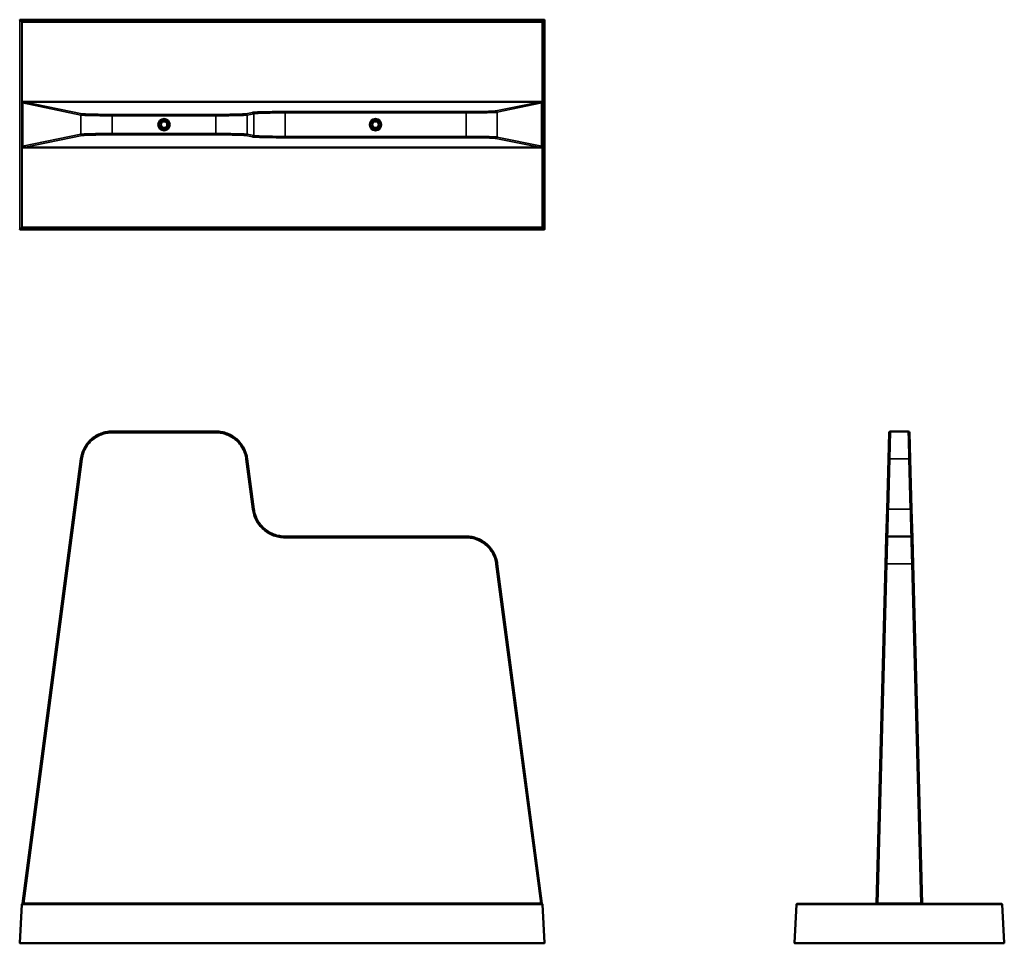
# Model space of a CAD drawing. Header units: millimetres. Extents: x 1621 to 7378, y 1603 to 5122.
# Tile 2 of 2: x 3627 to 7378, y 1603 to 5122. Entities that reach past the tile are written whole.
import ezdxf

# ---------------------------------------------------------------- set-up
doc = ezdxf.new("R2010")
doc.units = ezdxf.units.MM
doc.layers.add('Visibile (ISO)', color=7, linetype='Continuous', lineweight=50)
doc.layers.add('Visibile sottile (ISO)', color=7, linetype='Continuous', lineweight=35)

msp = doc.modelspace()

# ---------------------------------------------------------------- linework, layer by layer
at = {"layer": 'Visibile (ISO)'}
for p, q in [((5624.8, 5121.6), (3629, 5121.6)), ((5626.8, 4323.8), (5626.8, 5119.6)), ((3637.2, 4639.2), (3637.2, 4804.2)), ((5611.6, 4809.1), (3642.2, 4809.1)), ((5616.6, 4804.2), (5616.6, 4639.2)), ((3642.2, 4634.3), (5611.6, 4634.3)), ((5624.8, 4321.8), (3629, 4321.8)), ((4374.7, 3552.6), (3979.1, 3552.6)), ((6936.2, 3447.7), (6938.9, 3547.7)), ((7011.8, 3552.6), (6943.9, 3552.6)), ((7016.8, 3547.7), (7019.5, 3447.7)), ((3860.1, 3448.2), (3637.2, 1754.8)), ((4518.8, 3256.9), (4493.7, 3448.2)), ((6931, 3256.4), (6936.2, 3447.7)), ((7019.5, 3447.7), (7024.7, 3256.4)), ((6928.1, 3147.7), (6931, 3256.4)), ((7024.7, 3256.4), (7027.6, 3147.7)), ((5327.3, 3152.6), (4637.8, 3152.6)), ((7022.6, 3152.6), (6933.1, 3152.6)), ((6925.4, 3047.7), (6928.1, 3147.7)), ((7027.6, 3147.7), (7030.3, 3047.7)), ((5616.6, 1754.8), (5446.3, 3048.2)), ((6890.4, 1754.6), (6925.4, 3047.7)), ((7030.3, 3047.7), (7065.3, 1754.6)), ((3634.7, 1750.7), (3627, 1604.7)), ((5617.1, 1752.6), (3636.7, 1752.6)), ((3637.2, 1754.8), (3639.1, 1752.6)), ((3642.2, 1754.6), (5611.6, 1754.6)), ((3642.2, 1754.6), (3642.2, 1752.6)), ((5611.6, 1752.6), (5611.6, 1754.6)), ((5614.7, 1752.6), (5616.6, 1754.8)), ((5626.8, 1604.7), (5619.1, 1750.7)), ((6585.6, 1750.7), (6578, 1604.7)), ((7368.1, 1752.6), (6587.6, 1752.6)), ((6892.3, 1752.6), (6890.4, 1754.6)), ((7060.3, 1754.8), (6895.4, 1754.8)), ((7063.4, 1752.6), (7065.3, 1754.6)), ((7377.7, 1604.7), (7370.1, 1750.7)), ((3629, 1602.6), (5624.8, 1602.6)), ((6580, 1602.6), (7375.7, 1602.6))]:
    msp.add_line(p, q, dxfattribs=at)
for centre, radius in [((4176.9, 4721.7), 21.8), ((4176.9, 4721.7), 19), ((4176.9, 4721.7), 12.5), ((4982.6, 4721.7), 21.8), ((4982.6, 4721.7), 19), ((4982.6, 4721.7), 12.5)]:
    msp.add_circle(centre, radius, dxfattribs=at)
for centre, radius, start, end in [((3629, 5119.6), 2, 90, 180), ((5624.8, 5119.6), 2, 0, 90), ((3629, 4323.8), 2, 180, 270), ((5624.8, 4323.8), 2, 270, 0), ((6943.9, 3547.6), 5, 90, 178.45), ((7011.8, 3547.6), 5, 1.55, 90), ((6933.1, 3147.6), 5, 90, 178.45), ((7022.6, 3147.6), 5, 1.55, 90), ((3636.7, 1750.6), 2, 90, 177), ((5617.1, 1750.6), 2, 3, 90), ((6587.6, 1750.6), 2, 90, 177), ((7368.1, 1750.6), 2, 3, 90), ((3629, 1604.6), 2, 177, 270), ((5624.8, 1604.6), 2, 270, 0), ((6580, 1604.6), 2, 177, 270)]:
    msp.add_arc(centre, radius, start, end, dxfattribs=at)
for centre, major_axis, ratio, start_param, end_param in [((5624.8, 1604.6), (0.05, -2), 0.999994, 1.544552, 1.596913), ((7375.7, 1604.6), (-2, 0.01), 1, 1.573655, 3.196811)]:
    msp.add_ellipse(centre, major_axis=major_axis, ratio=ratio, start_param=start_param, end_param=end_param, dxfattribs=at)
for points, knots in [([(3642.2, 4809.1), (3641.9, 4809.1), (3641.6, 4809.1), (3641.2, 4809.1), (3641.2, 4809.1), (3641.2, 4809.1), (3641.2, 4809), (3640.9, 4809), (3640.6, 4808.9), (3640.3, 4808.8), (3640.3, 4808.8), (3640.3, 4808.8), (3640.3, 4808.8), (3640, 4808.7), (3639.7, 4808.5), (3639.5, 4808.4), (3639.5, 4808.3), (3639.4, 4808.3), (3639.4, 4808.3), (3639.2, 4808.1), (3638.9, 4808), (3638.7, 4807.7), (3638.7, 4807.7), (3638.7, 4807.7), (3638.6, 4807.7), (3638.4, 4807.5), (3638.2, 4807.2), (3638.1, 4807), (3638.1, 4807), (3638, 4807), (3638, 4806.9), (3637.9, 4806.7), (3637.7, 4806.4), (3637.6, 4806.1), (3637.6, 4806.1), (3637.6, 4806.1), (3637.6, 4806.1), (3637.4, 4805.8), (3637.4, 4805.5), (3637.3, 4805.2), (3637.3, 4805.1), (3637.3, 4805.1), (3637.3, 4805.1), (3637.2, 4804.8), (3637.2, 4804.5), (3637.2, 4804.2)], [0, 0, 0, 0, 0.124838, 0.124838, 0.124838, 0.130306, 0.130306, 0.130306, 0.249784, 0.249784, 0.249784, 0.259223, 0.259223, 0.259223, 0.374623, 0.374623, 0.374623, 0.386294, 0.386294, 0.386294, 0.499465, 0.499465, 0.499465, 0.511366, 0.511366, 0.511366, 0.624304, 0.624304, 0.624304, 0.634711, 0.634711, 0.634711, 0.749085, 0.749085, 0.749085, 0.75656, 0.75656, 0.75656, 0.874578, 0.874578, 0.874578, 0.878268, 0.878268, 0.878268, 1, 1, 1, 1]), ([(5611.6, 4809.1), (5611.9, 4809.1), (5612.3, 4809.1), (5612.9, 4809), (5613.2, 4808.9), (5613.8, 4808.6), (5614.1, 4808.5), (5614.7, 4808.1), (5614.9, 4807.9), (5615.4, 4807.5), (5615.6, 4807.2), (5615.9, 4806.7), (5616.1, 4806.4), (5616.3, 4805.8), (5616.4, 4805.5), (5616.6, 4804.8), (5616.6, 4804.5), (5616.6, 4804.2)], [-1.366312, -1.366312, -1.366312, -1.366312, -1.170404, -1.170404, -0.974495, -0.974495, -0.778587, -0.778587, -0.582679, -0.582679, -0.386771, -0.386771, -0.190862, -0.190862, 0.005046, 0.005046, 0.200954, 0.200954, 0.200954, 0.200954]), ([(3637.2, 4639.2), (3637.2, 4638.9), (3637.2, 4638.6), (3637.3, 4638.3), (3637.3, 4638.3), (3637.3, 4638.3), (3637.3, 4638.2), (3637.4, 4637.9), (3637.4, 4637.6), (3637.6, 4637.3), (3637.6, 4637.3), (3637.6, 4637.3), (3637.6, 4637.3), (3637.7, 4637), (3637.9, 4636.7), (3638, 4636.5), (3638, 4636.5), (3638.1, 4636.4), (3638.1, 4636.4), (3638.2, 4636.2), (3638.4, 4635.9), (3638.6, 4635.7), (3638.7, 4635.7), (3638.7, 4635.7), (3638.7, 4635.7), (3638.9, 4635.4), (3639.2, 4635.3), (3639.4, 4635.1), (3639.4, 4635.1), (3639.5, 4635.1), (3639.5, 4635), (3639.7, 4634.9), (3640, 4634.7), (3640.3, 4634.6), (3640.3, 4634.6), (3640.3, 4634.6), (3640.3, 4634.6), (3640.6, 4634.5), (3640.9, 4634.4), (3641.2, 4634.4), (3641.2, 4634.3), (3641.2, 4634.3), (3641.2, 4634.3), (3641.6, 4634.3), (3641.9, 4634.3), (3642.2, 4634.3)], [0, 0, 0, 0, 0.12135, 0.12135, 0.12135, 0.125006, 0.125006, 0.125006, 0.242678, 0.242678, 0.242678, 0.250078, 0.250078, 0.250078, 0.364753, 0.364753, 0.364753, 0.375063, 0.375063, 0.375063, 0.488113, 0.488113, 0.488113, 0.499975, 0.499975, 0.499975, 0.613379, 0.613379, 0.613379, 0.624973, 0.624973, 0.624973, 0.740525, 0.740525, 0.740525, 0.749877, 0.749877, 0.749877, 0.869567, 0.869567, 0.869567, 0.874877, 0.874877, 0.874877, 1, 1, 1, 1]), ([(5616.6, 4639.2), (5616.6, 4638.9), (5616.6, 4638.6), (5616.4, 4638), (5616.3, 4637.6), (5616.1, 4637), (5615.9, 4636.7), (5615.6, 4636.2), (5615.4, 4635.9), (5614.9, 4635.5), (5614.7, 4635.3), (5614.1, 4634.9), (5613.8, 4634.8), (5613.2, 4634.5), (5612.9, 4634.4), (5612.3, 4634.3), (5611.9, 4634.3), (5611.6, 4634.3)], [-0.200954, -0.200954, -0.200954, -0.200954, -0.005046, -0.005046, 0.190862, 0.190862, 0.386771, 0.386771, 0.582679, 0.582679, 0.778587, 0.778587, 0.974495, 0.974495, 1.170404, 1.170404, 1.366312, 1.366312, 1.366312, 1.366312]), ([(3860.1, 3448.2), (3860.6, 3451.8), (3861.2, 3455.3), (3862.8, 3462.4), (3863.8, 3465.8), (3866, 3472.7), (3867.2, 3476.1), (3870, 3482.7), (3871.6, 3485.9), (3875, 3492.3), (3876.8, 3495.4), (3880.8, 3501.4), (3882.9, 3504.3), (3887.3, 3510), (3889.7, 3512.7), (3894.7, 3517.9), (3897.3, 3520.4), (3902.7, 3525.2), (3905.5, 3527.4), (3911.3, 3531.6), (3914.3, 3533.6), (3920.5, 3537.3), (3923.7, 3539.1), (3930.1, 3542.2), (3933.5, 3543.6), (3940.2, 3546.1), (3943.6, 3547.3), (3950.6, 3549.2), (3954.1, 3550), (3961.2, 3551.3), (3964.7, 3551.8), (3971.9, 3552.4), (3975.5, 3552.6), (3979.1, 3552.6)], [4.843289, 4.843289, 4.843289, 4.843289, 4.933251, 4.933251, 5.023213, 5.023213, 5.113166, 5.113166, 5.203119, 5.203119, 5.293175, 5.293175, 5.38323, 5.38323, 5.47327, 5.47327, 5.563309, 5.563309, 5.653223, 5.653223, 5.743137, 5.743137, 5.833161, 5.833161, 5.923185, 5.923185, 6.013223, 6.013223, 6.10326, 6.10326, 6.193223, 6.193223, 6.283185, 6.283185, 6.283185, 6.283185]), ([(4493.7, 3448.2), (4492.7, 3455.4), (4491.1, 3462.4), (4486.7, 3476.1), (4483.9, 3482.8), (4477.1, 3495.5), (4473.2, 3501.5), (4464.2, 3512.8), (4459.2, 3518), (4448.4, 3527.5), (4442.6, 3531.8), (4430.2, 3539.2), (4423.7, 3542.3), (4410.2, 3547.4), (4403.2, 3549.3), (4389.1, 3551.9), (4381.9, 3552.6), (4374.7, 3552.6)], [0, 0, 0, 0, 21.630886, 21.630886, 43.261772, 43.261772, 64.892659, 64.892659, 86.523545, 86.523545, 108.154431, 108.154431, 129.785317, 129.785317, 151.416204, 151.416204, 173.04709, 173.04709, 173.04709, 173.04709]), ([(4637.8, 3152.6), (4634.2, 3152.6), (4630.6, 3152.7), (4623.5, 3153.4), (4619.9, 3153.9), (4612.8, 3155.1), (4609.3, 3156), (4602.3, 3157.9), (4598.9, 3159), (4592.2, 3161.5), (4588.9, 3162.9), (4582.4, 3166.1), (4579.2, 3167.8), (4573, 3171.5), (4570, 3173.5), (4564.2, 3177.7), (4561.4, 3180), (4556, 3184.7), (4553.4, 3187.2), (4548.4, 3192.4), (4546, 3195.2), (4541.6, 3200.8), (4539.5, 3203.7), (4535.5, 3209.7), (4533.7, 3212.8), (4530.3, 3219.2), (4528.7, 3222.4), (4525.9, 3229.1), (4524.7, 3232.4), (4522.5, 3239.3), (4521.5, 3242.8), (4519.9, 3249.8), (4519.3, 3253.3), (4518.8, 3256.9)], [-3.141593, -3.141593, -3.141593, -3.141593, -3.051667, -3.051667, -2.961741, -2.961741, -2.871715, -2.871715, -2.78169, -2.78169, -2.691632, -2.691632, -2.601574, -2.601574, -2.511652, -2.511652, -2.42173, -2.42173, -2.331632, -2.331632, -2.241534, -2.241534, -2.151531, -2.151531, -2.061527, -2.061527, -1.971639, -1.971639, -1.881751, -1.881751, -1.791723, -1.791723, -1.701696, -1.701696, -1.701696, -1.701696]), ([(5327.3, 3152.6), (5330.9, 3152.6), (5334.5, 3152.4), (5341.7, 3151.8), (5345.3, 3151.3), (5352.4, 3150), (5355.9, 3149.2), (5362.8, 3147.3), (5366.2, 3146.1), (5373, 3143.6), (5376.3, 3142.2), (5382.8, 3139.1), (5386, 3137.3), (5392.1, 3133.6), (5395.1, 3131.6), (5400.9, 3127.4), (5403.8, 3125.2), (5409.2, 3120.4), (5411.8, 3117.9), (5416.7, 3112.7), (5419.1, 3110), (5423.6, 3104.3), (5425.7, 3101.4), (5429.6, 3095.4), (5431.5, 3092.3), (5434.9, 3086), (5436.4, 3082.7), (5439.2, 3076.1), (5440.5, 3072.7), (5442.7, 3065.9), (5443.6, 3062.4), (5445.2, 3055.3), (5445.8, 3051.8), (5446.3, 3048.2)], [0, 0, 0, 0, 0.089928, 0.089928, 0.179857, 0.179857, 0.269884, 0.269884, 0.359912, 0.359912, 0.449971, 0.449971, 0.54003, 0.54003, 0.629953, 0.629953, 0.719876, 0.719876, 0.809974, 0.809974, 0.900071, 0.900071, 0.989932, 0.989932, 1.079793, 1.079793, 1.16982, 1.16982, 1.259847, 1.259847, 1.349872, 1.349872, 1.439897, 1.439897, 1.439897, 1.439897]), ([(3637.2, 1754.8), (3637.2, 1754.8), (3637.2, 1754.8), (3637.3, 1754.8), (3637.3, 1754.8), (3637.3, 1754.8), (3637.3, 1754.8), (3637.4, 1754.8), (3637.4, 1754.8), (3637.6, 1754.8), (3637.6, 1754.8), (3637.6, 1754.8), (3637.6, 1754.8), (3637.7, 1754.8), (3637.9, 1754.8), (3638, 1754.7), (3638, 1754.7), (3638.1, 1754.7), (3638.1, 1754.7), (3638.2, 1754.7), (3638.4, 1754.7), (3638.6, 1754.7), (3638.7, 1754.7), (3638.7, 1754.7), (3638.7, 1754.7), (3638.9, 1754.7), (3639.2, 1754.7), (3639.4, 1754.7), (3639.4, 1754.7), (3639.5, 1754.7), (3639.5, 1754.7), (3639.7, 1754.7), (3640, 1754.7), (3640.3, 1754.7), (3640.3, 1754.7), (3640.3, 1754.7), (3640.3, 1754.7), (3640.6, 1754.6), (3640.9, 1754.6), (3641.2, 1754.6), (3641.2, 1754.6), (3641.2, 1754.6), (3641.2, 1754.6), (3641.6, 1754.6), (3641.9, 1754.6), (3642.2, 1754.6)], [0, 0, 0, 0, 0.12135, 0.12135, 0.12135, 0.125006, 0.125006, 0.125006, 0.242678, 0.242678, 0.242678, 0.250078, 0.250078, 0.250078, 0.364753, 0.364753, 0.364753, 0.375063, 0.375063, 0.375063, 0.488113, 0.488113, 0.488113, 0.499975, 0.499975, 0.499975, 0.613379, 0.613379, 0.613379, 0.624973, 0.624973, 0.624973, 0.740525, 0.740525, 0.740525, 0.749877, 0.749877, 0.749877, 0.869567, 0.869567, 0.869567, 0.874877, 0.874877, 0.874877, 1, 1, 1, 1]), ([(5616.6, 1754.8), (5616.6, 1754.8), (5616.6, 1754.8), (5616.4, 1754.8), (5616.3, 1754.8), (5616.1, 1754.8), (5615.9, 1754.8), (5615.6, 1754.7), (5615.4, 1754.7), (5614.9, 1754.7), (5614.7, 1754.7), (5614.1, 1754.7), (5613.8, 1754.7), (5613.2, 1754.6), (5612.9, 1754.6), (5612.3, 1754.6), (5611.9, 1754.6), (5611.6, 1754.6)], [-0.200954, -0.200954, -0.200954, -0.200954, -0.005046, -0.005046, 0.190862, 0.190862, 0.386771, 0.386771, 0.582679, 0.582679, 0.778587, 0.778587, 0.974495, 0.974495, 1.170404, 1.170404, 1.366312, 1.366312, 1.366312, 1.366312]), ([(6895.4, 1754.8), (6895.1, 1754.8), (6894.7, 1754.8), (6894.1, 1754.8), (6893.8, 1754.8), (6893.2, 1754.8), (6892.9, 1754.8), (6892.4, 1754.7), (6892.1, 1754.7), (6891.6, 1754.7), (6891.4, 1754.7), (6891.1, 1754.7), (6890.9, 1754.7), (6890.7, 1754.6), (6890.6, 1754.6), (6890.4, 1754.6), (6890.4, 1754.6), (6890.4, 1754.6)], [-0.200954, -0.200954, -0.200954, -0.200954, -0.005046, -0.005046, 0.190862, 0.190862, 0.386771, 0.386771, 0.582679, 0.582679, 0.778587, 0.778587, 0.974495, 0.974495, 1.170404, 1.170404, 1.366312, 1.366312, 1.366312, 1.366312]), ([(7065.3, 1754.6), (7065.3, 1754.6), (7065.3, 1754.6), (7065.1, 1754.6), (7065, 1754.6), (7064.8, 1754.7), (7064.6, 1754.7), (7064.3, 1754.7), (7064.1, 1754.7), (7063.6, 1754.7), (7063.4, 1754.7), (7062.8, 1754.8), (7062.5, 1754.8), (7061.9, 1754.8), (7061.6, 1754.8), (7061, 1754.8), (7060.6, 1754.8), (7060.3, 1754.8)], [-1.366312, -1.366312, -1.366312, -1.366312, -1.170404, -1.170404, -0.974495, -0.974495, -0.778587, -0.778587, -0.582679, -0.582679, -0.386771, -0.386771, -0.190862, -0.190862, 0.005046, 0.005046, 0.200954, 0.200954, 0.200954, 0.200954])]:
    msp.add_open_spline(points, degree=3, knots=knots, dxfattribs=at)
at = {"layer": 'Visibile sottile (ISO)'}
for p, q in [((3627, 5119.6), (3627, 5119.6)), ((3627, 4323.8), (3627, 5119.6)), ((3634.7, 5111.9), (3627, 5119.6)), ((3629, 5121.6), (3629, 5121.6)), ((3636.7, 5113.9), (3629, 5121.6)), ((3629, 5121.6), (5624.8, 5121.6)), ((3634.7, 5111.9), (3636.7, 5111.9)), ((3634.7, 5111.9), (3634.7, 4331.5)), ((3636.7, 5111.9), (3636.7, 5113.9)), ((3636.7, 5113.9), (5617.1, 5113.9)), ((3636.7, 4331.5), (3636.7, 5111.9)), ((3636.7, 5111.9), (5617.1, 5111.9)), ((5624.8, 5121.6), (5617.1, 5113.9)), ((5617.1, 5111.9), (5617.1, 5113.9)), ((5617.1, 5111.9), (5619.1, 5111.9)), ((5617.1, 5111.9), (5617.1, 4331.5)), ((5619.1, 5111.9), (5626.8, 5119.6)), ((5619.1, 5111.9), (5619.1, 4331.5)), ((5624.8, 5121.6), (5624.8, 5121.6)), ((5626.8, 5119.6), (5626.8, 5119.6)), ((5626.8, 5119.6), (5626.8, 4323.8)), ((3637.2, 4804.2), (3860.1, 4758.3)), ((3642.2, 4809.1), (3865.1, 4763.3)), ((5441.4, 4774.2), (5611.6, 4809.1)), ((5446.3, 4769.2), (5616.6, 4804.2)), ((4488.7, 4763.3), (4513.9, 4768.5)), ((4493.7, 4758.3), (4518.8, 4763.5)), ((4518.8, 4763.5), (4518.8, 4679.9)), ((4637.8, 4771.4), (5327.3, 4771.4)), ((4637.8, 4771.4), (4637.8, 4766.5)), ((4637.8, 4766.5), (5327.3, 4766.5)), ((4637.8, 4677), (4637.8, 4766.5)), ((5327.3, 4771.4), (5327.3, 4766.5)), ((5327.3, 4766.5), (5327.3, 4677)), ((5446.3, 4674.2), (5446.3, 4769.2)), ((3860.1, 4758.3), (3860.1, 4685.1)), ((3979.1, 4760.6), (4374.7, 4760.6)), ((3979.1, 4760.6), (3979.1, 4755.6)), ((3979.1, 4755.6), (4374.7, 4755.6)), ((3979.1, 4687.8), (3979.1, 4755.6)), ((4374.7, 4755.6), (4374.7, 4760.6)), ((4374.7, 4755.6), (4374.7, 4687.8)), ((4493.7, 4685.1), (4493.7, 4758.3)), ((3860.1, 4685.1), (3637.2, 4639.2)), ((3865.1, 4680.1), (3642.2, 4634.3)), ((4374.7, 4687.8), (3979.1, 4687.8)), ((3979.1, 4687.8), (3979.1, 4682.8)), ((4374.7, 4682.8), (3979.1, 4682.8)), ((4374.7, 4687.8), (4374.7, 4682.8)), ((4513.9, 4674.9), (4488.7, 4680.1)), ((4518.8, 4679.9), (4493.7, 4685.1)), ((5327.3, 4677), (4637.8, 4677)), ((4637.8, 4672), (4637.8, 4677)), ((5327.3, 4672), (4637.8, 4672)), ((5327.3, 4677), (5327.3, 4672)), ((5611.6, 4634.3), (5441.4, 4669.2)), ((5616.6, 4639.2), (5446.3, 4674.2)), ((3634.7, 4331.5), (3627, 4323.8)), ((3627, 4323.8), (3627, 4323.8)), ((3629, 4321.8), (3636.7, 4329.5)), ((5624.8, 4321.8), (3629, 4321.8)), ((3629, 4321.8), (3629, 4321.8)), ((3634.7, 4331.5), (3636.7, 4331.5)), ((3636.7, 4331.5), (3636.7, 4329.5)), ((5617.1, 4331.5), (3636.7, 4331.5)), ((5617.1, 4329.5), (3636.7, 4329.5)), ((5617.1, 4331.5), (5619.1, 4331.5)), ((5617.1, 4329.5), (5617.1, 4331.5)), ((5617.1, 4329.5), (5624.8, 4321.8)), ((5626.8, 4323.8), (5619.1, 4331.5)), ((5624.8, 4321.8), (5624.8, 4321.8)), ((5626.8, 4323.8), (5626.8, 4323.8)), ((3979.1, 3552.6), (3979.1, 3547.7)), ((4374.7, 3547.7), (3979.1, 3547.7)), ((4374.7, 3552.6), (4374.7, 3547.7)), ((6941.2, 3448.2), (6943.9, 3552.6)), ((3865.1, 3447.7), (3642.2, 1754.6)), ((4513.9, 3256.4), (4488.7, 3447.7)), ((6936, 3256.9), (6941.2, 3448.2)), ((6941.2, 3448.2), (7014.5, 3448.2)), ((7014.5, 3448.2), (7019.7, 3256.9)), ((7019.7, 3256.9), (6936, 3256.9)), ((4637.8, 3147.7), (4637.8, 3152.6)), ((5327.3, 3152.6), (5327.3, 3147.7)), ((5327.3, 3147.7), (4637.8, 3147.7)), ((5611.6, 1754.6), (5441.4, 3047.7)), ((6895.4, 1754.8), (6930.4, 3048.2)), ((6930.4, 3048.2), (7025.3, 3048.2)), ((7025.3, 3048.2), (7060.3, 1754.8)), ((3629, 1604.7), (3636.7, 1750.7)), ((3636.7, 1752.6), (3636.7, 1750.7)), ((5617.1, 1750.7), (3636.7, 1750.7)), ((5617.1, 1750.7), (5617.1, 1752.6)), ((5617.1, 1750.7), (5624.8, 1604.7)), ((6580, 1604.7), (6587.6, 1750.7)), ((6587.6, 1752.6), (6587.6, 1750.7)), ((7368.1, 1750.7), (6587.6, 1750.7)), ((6895.4, 1752.6), (6895.4, 1754.8)), ((7060.3, 1754.8), (7060.3, 1752.6)), ((7368.1, 1752.6), (7368.1, 1750.7)), ((7368.1, 1750.7), (7375.7, 1604.7)), ((5624.8, 1604.7), (3629, 1604.7)), ((3629, 1602.6), (3629, 1604.7)), ((5624.8, 1604.7), (5624.8, 1602.6)), ((6580, 1604.6), (6580, 1604.7)), ((7375.7, 1604.7), (6580, 1604.7)), ((6580, 1604.6), (6580, 1602.6)), ((6580, 1604.6), (7375.7, 1604.6)), ((7375.7, 1604.6), (7375.7, 1604.7)), ((7375.7, 1602.6), (7375.7, 1604.6))]:
    msp.add_line(p, q, dxfattribs=at)
for centre in [(4176.9, 4721.7), (4982.6, 4721.7)]:
    msp.add_circle(centre, 18, dxfattribs=at)
for centre, major_axis, ratio, start_param, end_param in [((3629, 5119.6), (1.41, 1.41), 0.997265, 0.786768, 2.354825), ((3636.7, 5111.9), (1.41, 1.41), 0.997265, 0.786768, 2.354825), ((5617.1, 5111.9), (1.41, -1.41), 0.997265, 0.786768, 2.354825), ((5624.8, 5119.6), (1.41, -1.41), 0.997265, 0.786768, 2.354825), ((4513.9, 4763.5), (-1.01, 4.9), 0.991088, 4.511435, 6.078701), ((5441.4, 4769.2), (-1.01, 4.9), 0.991088, 4.511435, 6.078701), ((3865.1, 4758.3), (1.01, 4.9), 0.991088, 0.204485, 1.77175), ((4488.7, 4758.3), (-1.01, 4.9), 0.991088, 4.511435, 6.078701), ((3865.1, 4685.1), (1.01, -4.9), 0.991088, 4.511435, 6.078701), ((4488.7, 4685.1), (-1.01, -4.9), 0.991088, 0.204485, 1.77175), ((4513.9, 4679.9), (-1.01, -4.9), 0.991088, 0.204485, 1.77175), ((5441.4, 4674.2), (-1.01, -4.9), 0.991088, 0.204485, 1.77175), ((3629, 4323.8), (-1.41, 1.41), 0.997265, 0.786768, 2.354825), ((3636.7, 4331.5), (-1.41, 1.41), 0.997265, 0.786768, 2.354825), ((5617.1, 4331.5), (-1.41, -1.41), 0.997265, 0.786768, 2.354825), ((5624.8, 4323.8), (-1.41, -1.41), 0.997265, 0.786768, 2.354825), ((3865.1, 3447.6), (-4.96, 0.65), 0.026818, 4.71592, 6.283185), ((4488.7, 3447.6), (4.96, 0.65), 0.026818, 0, 1.567266), ((6941.2, 3447.6), (-5, 0.14), 0.130479, 4.71592, 6.283185), ((7014.5, 3447.6), (5, 0.14), 0.130479, 0, 1.567266), ((4513.9, 3256.3), (4.96, 0.65), 0.026818, 0, 1.567266), ((6936, 3256.3), (-5, 0.14), 0.130479, 4.71592, 6.283185), ((7019.7, 3256.3), (5, 0.14), 0.130479, 0, 1.567266), ((5441.4, 3047.6), (4.96, 0.65), 0.026818, 0, 1.567266), ((6930.4, 3047.6), (-5, 0.14), 0.130479, 4.71592, 6.283185), ((7025.3, 3047.6), (5, 0.14), 0.130479, 0, 1.567266), ((3636.7, 1750.6), (-2, 0.1), 0.052264, 4.715128, 6.283185), ((5617.1, 1750.6), (2, 0.1), 0.052264, 0, 1.568057), ((6587.6, 1750.6), (-2, 0.1), 0.052264, 4.715128, 6.283185), ((7368.1, 1750.6), (2, 0.1), 0.052264, 0, 1.568057), ((3629, 1604.6), (-2, 0.1), 0.052265, 4.715128, 6.283185), ((5624.8, 1604.6), (2, 0.1), 0.052265, 0, 1.568057), ((6580, 1604.6), (-2, 0.1), 0.052265, 4.715128, 6.283185), ((7375.7, 1604.6), (2, 0.1), 0.052265, 0, 1.568057)]:
    msp.add_ellipse(centre, major_axis=major_axis, ratio=ratio, start_param=start_param, end_param=end_param, dxfattribs=at)
for points, knots in [([(4513.9, 4768.5), (4514.9, 4768.7), (4516.5, 4768.9), (4518.8, 4769.1), (4521.1, 4769.3), (4524, 4769.5), (4527.6, 4769.7), (4531.1, 4769.8), (4535.2, 4770), (4539.9, 4770.2), (4544.6, 4770.3), (4549.8, 4770.5), (4555.4, 4770.6), (4561, 4770.7), (4567.1, 4770.9), (4573.6, 4771), (4580, 4771.1), (4586.8, 4771.2), (4593.8, 4771.2), (4600.8, 4771.3), (4608.1, 4771.4), (4615.4, 4771.4), (4622.8, 4771.4), (4630.3, 4771.4), (4637.8, 4771.4)], [4.843289, 4.843289, 4.843289, 4.843289, 5.023276, 5.023276, 5.023276, 5.203263, 5.203263, 5.203263, 5.38325, 5.38325, 5.38325, 5.563237, 5.563237, 5.563237, 5.743224, 5.743224, 5.743224, 5.923211, 5.923211, 5.923211, 6.103198, 6.103198, 6.103198, 6.283185, 6.283185, 6.283185, 6.283185]), ([(4518.8, 4763.5), (4519.3, 4763.6), (4519.9, 4763.7), (4521.5, 4763.9), (4522.5, 4764), (4524.7, 4764.2), (4525.9, 4764.3), (4528.7, 4764.5), (4530.3, 4764.6), (4533.7, 4764.8), (4535.5, 4764.8), (4539.5, 4765), (4541.6, 4765.1), (4546.1, 4765.3), (4548.4, 4765.3), (4553.4, 4765.5), (4556, 4765.5), (4561.4, 4765.7), (4564.2, 4765.7), (4570, 4765.9), (4573, 4765.9), (4579.2, 4766), (4582.4, 4766.1), (4588.8, 4766.2), (4592.2, 4766.2), (4598.9, 4766.3), (4602.3, 4766.3), (4609.3, 4766.4), (4612.8, 4766.4), (4619.9, 4766.4), (4623.5, 4766.4), (4630.6, 4766.4), (4634.2, 4766.5), (4637.8, 4766.5)], [-1.439897, -1.439897, -1.439897, -1.439897, -1.349932, -1.349932, -1.259967, -1.259967, -1.170012, -1.170012, -1.080056, -1.080056, -0.989999, -0.989999, -0.899943, -0.899943, -0.809903, -0.809903, -0.719863, -0.719863, -0.62995, -0.62995, -0.540036, -0.540036, -0.450077, -0.450077, -0.360118, -0.360118, -0.270019, -0.270019, -0.17992, -0.17992, -0.08996, -0.08996, 0, 0, 0, 0]), ([(5327.3, 4771.4), (5334.2, 4771.4), (5341.1, 4771.5), (5347.9, 4771.5), (5354.7, 4771.5), (5361.4, 4771.6), (5367.9, 4771.6), (5374.3, 4771.7), (5380.5, 4771.8), (5386.5, 4771.9), (5392.4, 4772), (5398, 4772.1), (5403.2, 4772.2), (5408.4, 4772.3), (5413.1, 4772.5), (5417.4, 4772.6), (5421.7, 4772.8), (5425.5, 4772.9), (5428.8, 4773.1), (5432, 4773.3), (5434.7, 4773.4), (5436.8, 4773.6), (5438.9, 4773.8), (5440.5, 4774), (5441.4, 4774.2)], [3.141593, 3.141593, 3.141593, 3.141593, 3.32158, 3.32158, 3.32158, 3.501567, 3.501567, 3.501567, 3.681554, 3.681554, 3.681554, 3.861541, 3.861541, 3.861541, 4.041528, 4.041528, 4.041528, 4.221515, 4.221515, 4.221515, 4.401502, 4.401502, 4.401502, 4.581489, 4.581489, 4.581489, 4.581489]), ([(5446.3, 4769.2), (5445.8, 4769.1), (5445.2, 4769), (5443.6, 4768.8), (5442.7, 4768.7), (5440.5, 4768.5), (5439.2, 4768.4), (5436.4, 4768.3), (5434.9, 4768.2), (5431.5, 4768), (5429.6, 4767.9), (5425.7, 4767.8), (5423.6, 4767.7), (5419.1, 4767.6), (5416.7, 4767.5), (5411.8, 4767.4), (5409.2, 4767.3), (5403.8, 4767.2), (5400.9, 4767.1), (5395.1, 4767), (5392.1, 4766.9), (5386, 4766.8), (5382.8, 4766.8), (5376.3, 4766.7), (5373, 4766.7), (5366.3, 4766.6), (5362.8, 4766.6), (5355.9, 4766.5), (5352.4, 4766.5), (5345.3, 4766.5), (5341.7, 4766.5), (5334.5, 4766.5), (5330.9, 4766.5), (5327.3, 4766.5)], [1.701696, 1.701696, 1.701696, 1.701696, 1.791658, 1.791658, 1.88162, 1.88162, 1.971574, 1.971574, 2.061527, 2.061527, 2.151582, 2.151582, 2.241638, 2.241638, 2.331677, 2.331677, 2.421717, 2.421717, 2.511631, 2.511631, 2.601545, 2.601545, 2.691568, 2.691568, 2.781592, 2.781592, 2.87163, 2.87163, 2.961668, 2.961668, 3.05163, 3.05163, 3.141593, 3.141593, 3.141593, 3.141593]), ([(3979.1, 4755.6), (3975.5, 4755.6), (3971.9, 4755.6), (3964.7, 4755.6), (3961.2, 4755.7), (3954.1, 4755.7), (3950.6, 4755.7), (3943.6, 4755.8), (3940.2, 4755.8), (3933.5, 4755.9), (3930.2, 4755.9), (3923.7, 4756), (3920.5, 4756), (3914.3, 4756.1), (3911.3, 4756.2), (3905.5, 4756.3), (3902.7, 4756.3), (3897.3, 4756.5), (3894.7, 4756.5), (3889.7, 4756.7), (3887.3, 4756.7), (3882.9, 4756.9), (3880.8, 4757), (3876.8, 4757.1), (3875, 4757.2), (3871.6, 4757.4), (3870, 4757.4), (3867.2, 4757.6), (3866, 4757.7), (3863.8, 4757.9), (3862.8, 4758), (3861.2, 4758.1), (3860.6, 4758.2), (3860.1, 4758.3)], [3.141593, 3.141593, 3.141593, 3.141593, 3.231521, 3.231521, 3.321449, 3.321449, 3.411477, 3.411477, 3.501504, 3.501504, 3.591563, 3.591563, 3.681623, 3.681623, 3.771546, 3.771546, 3.861469, 3.861469, 3.951566, 3.951566, 4.041664, 4.041664, 4.131525, 4.131525, 4.221386, 4.221386, 4.311413, 4.311413, 4.40144, 4.40144, 4.491464, 4.491464, 4.581489, 4.581489, 4.581489, 4.581489]), ([(3865.1, 4763.3), (3866, 4763.1), (3867.5, 4763), (3869.6, 4762.8), (3871.7, 4762.6), (3874.4, 4762.4), (3877.7, 4762.3), (3880.9, 4762.1), (3884.7, 4761.9), (3889, 4761.8), (3893.3, 4761.7), (3898.1, 4761.5), (3903.3, 4761.4), (3908.5, 4761.3), (3914.1, 4761.2), (3920, 4761.1), (3925.9, 4761), (3932.1, 4760.9), (3938.6, 4760.8), (3945.1, 4760.8), (3951.7, 4760.7), (3958.5, 4760.7), (3965.3, 4760.6), (3972.2, 4760.6), (3979.1, 4760.6)], [1.701696, 1.701696, 1.701696, 1.701696, 1.881683, 1.881683, 1.881683, 2.06167, 2.06167, 2.06167, 2.241657, 2.241657, 2.241657, 2.421644, 2.421644, 2.421644, 2.601631, 2.601631, 2.601631, 2.781618, 2.781618, 2.781618, 2.961606, 2.961606, 2.961606, 3.141593, 3.141593, 3.141593, 3.141593]), ([(4374.7, 4760.6), (4381.6, 4760.6), (4388.5, 4760.6), (4395.3, 4760.7), (4402.1, 4760.7), (4408.7, 4760.8), (4415.2, 4760.8), (4421.6, 4760.9), (4427.9, 4761), (4433.8, 4761.1), (4439.7, 4761.2), (4445.3, 4761.3), (4450.5, 4761.4), (4455.7, 4761.5), (4460.5, 4761.7), (4464.8, 4761.8), (4469, 4761.9), (4472.9, 4762.1), (4476.1, 4762.3), (4479.4, 4762.4), (4482.1, 4762.6), (4484.2, 4762.8), (4486.3, 4763), (4487.8, 4763.1), (4488.7, 4763.3)], [3.141593, 3.141593, 3.141593, 3.141593, 3.32158, 3.32158, 3.32158, 3.501567, 3.501567, 3.501567, 3.681554, 3.681554, 3.681554, 3.861541, 3.861541, 3.861541, 4.041528, 4.041528, 4.041528, 4.221515, 4.221515, 4.221515, 4.401502, 4.401502, 4.401502, 4.581489, 4.581489, 4.581489, 4.581489]), ([(4493.7, 4758.3), (4493.2, 4758.2), (4492.6, 4758.1), (4491, 4758), (4490, 4757.9), (4487.8, 4757.7), (4486.6, 4757.6), (4483.8, 4757.4), (4482.2, 4757.4), (4478.8, 4757.2), (4477, 4757.1), (4473, 4757), (4470.9, 4756.9), (4466.4, 4756.7), (4464.1, 4756.7), (4459.1, 4756.5), (4456.5, 4756.5), (4451.1, 4756.3), (4448.3, 4756.3), (4442.5, 4756.2), (4439.5, 4756.1), (4433.3, 4756), (4430.1, 4756), (4423.6, 4755.9), (4420.3, 4755.9), (4413.6, 4755.8), (4410.2, 4755.8), (4403.2, 4755.7), (4399.7, 4755.7), (4392.6, 4755.7), (4389, 4755.6), (4381.9, 4755.6), (4378.3, 4755.6), (4374.7, 4755.6)], [1.701696, 1.701696, 1.701696, 1.701696, 1.791658, 1.791658, 1.88162, 1.88162, 1.971574, 1.971574, 2.061527, 2.061527, 2.151582, 2.151582, 2.241638, 2.241638, 2.331677, 2.331677, 2.421717, 2.421717, 2.511631, 2.511631, 2.601545, 2.601545, 2.691568, 2.691568, 2.781592, 2.781592, 2.87163, 2.87163, 2.961668, 2.961668, 3.05163, 3.05163, 3.141593, 3.141593, 3.141593, 3.141593]), ([(3860.1, 4685.1), (3860.6, 4685.2), (3861.2, 4685.3), (3862.8, 4685.4), (3863.8, 4685.5), (3866, 4685.7), (3867.2, 4685.8), (3870, 4686), (3871.6, 4686), (3875, 4686.2), (3876.8, 4686.3), (3880.8, 4686.4), (3882.9, 4686.5), (3887.3, 4686.7), (3889.7, 4686.7), (3894.7, 4686.9), (3897.3, 4686.9), (3902.7, 4687.1), (3905.5, 4687.1), (3911.3, 4687.2), (3914.3, 4687.3), (3920.5, 4687.4), (3923.7, 4687.4), (3930.1, 4687.5), (3933.5, 4687.5), (3940.2, 4687.6), (3943.6, 4687.6), (3950.6, 4687.7), (3954.1, 4687.7), (3961.2, 4687.7), (3964.7, 4687.8), (3971.9, 4687.8), (3975.5, 4687.8), (3979.1, 4687.8)], [4.843289, 4.843289, 4.843289, 4.843289, 4.933251, 4.933251, 5.023213, 5.023213, 5.113166, 5.113166, 5.203119, 5.203119, 5.293175, 5.293175, 5.38323, 5.38323, 5.47327, 5.47327, 5.563309, 5.563309, 5.653223, 5.653223, 5.743137, 5.743137, 5.833161, 5.833161, 5.923185, 5.923185, 6.013223, 6.013223, 6.10326, 6.10326, 6.193223, 6.193223, 6.283185, 6.283185, 6.283185, 6.283185]), ([(3979.1, 4682.8), (3972.2, 4682.8), (3965.3, 4682.8), (3958.5, 4682.7), (3951.7, 4682.7), (3945.1, 4682.6), (3938.6, 4682.6), (3932.1, 4682.5), (3925.9, 4682.4), (3920, 4682.3), (3914.1, 4682.2), (3908.5, 4682.1), (3903.3, 4682), (3898.1, 4681.9), (3893.3, 4681.7), (3889, 4681.6), (3884.7, 4681.5), (3880.9, 4681.3), (3877.7, 4681.1), (3874.4, 4681), (3871.7, 4680.8), (3869.6, 4680.6), (3867.5, 4680.4), (3866, 4680.3), (3865.1, 4680.1)], [0, 0, 0, 0, 0.179987, 0.179987, 0.179987, 0.359974, 0.359974, 0.359974, 0.539961, 0.539961, 0.539961, 0.719948, 0.719948, 0.719948, 0.899935, 0.899935, 0.899935, 1.079922, 1.079922, 1.079922, 1.25991, 1.25991, 1.25991, 1.439897, 1.439897, 1.439897, 1.439897]), ([(4493.7, 4685.1), (4492.7, 4685.3), (4491.1, 4685.4), (4486.7, 4685.8), (4483.9, 4686), (4477.1, 4686.3), (4473.2, 4686.5), (4464.2, 4686.7), (4459.2, 4686.9), (4448.4, 4687.1), (4442.6, 4687.2), (4430.2, 4687.4), (4423.7, 4687.5), (4410.2, 4687.6), (4403.2, 4687.7), (4389.1, 4687.8), (4381.9, 4687.8), (4374.7, 4687.8)], [0, 0, 0, 0, 21.630886, 21.630886, 43.261772, 43.261772, 64.892659, 64.892659, 86.523545, 86.523545, 108.154431, 108.154431, 129.785317, 129.785317, 151.416204, 151.416204, 173.04709, 173.04709, 173.04709, 173.04709]), ([(4488.7, 4680.1), (4487.8, 4680.3), (4486.3, 4680.4), (4484.2, 4680.6), (4482.1, 4680.8), (4479.4, 4681), (4476.1, 4681.1), (4472.9, 4681.3), (4469, 4681.5), (4464.8, 4681.6), (4460.5, 4681.7), (4455.7, 4681.9), (4450.5, 4682), (4445.3, 4682.1), (4439.7, 4682.2), (4433.8, 4682.3), (4427.9, 4682.4), (4421.6, 4682.5), (4415.2, 4682.6), (4408.7, 4682.6), (4402.1, 4682.7), (4395.3, 4682.7), (4388.5, 4682.8), (4381.6, 4682.8), (4374.7, 4682.8)], [4.843289, 4.843289, 4.843289, 4.843289, 5.023276, 5.023276, 5.023276, 5.203263, 5.203263, 5.203263, 5.38325, 5.38325, 5.38325, 5.563237, 5.563237, 5.563237, 5.743224, 5.743224, 5.743224, 5.923211, 5.923211, 5.923211, 6.103198, 6.103198, 6.103198, 6.283185, 6.283185, 6.283185, 6.283185]), ([(4637.8, 4672), (4630.3, 4672), (4622.8, 4672), (4615.4, 4672), (4608.1, 4672), (4600.8, 4672.1), (4593.8, 4672.2), (4586.8, 4672.2), (4580, 4672.3), (4573.6, 4672.4), (4567.1, 4672.5), (4561, 4672.7), (4555.4, 4672.8), (4549.8, 4672.9), (4544.6, 4673.1), (4539.9, 4673.2), (4535.2, 4673.4), (4531.1, 4673.6), (4527.6, 4673.7), (4524, 4673.9), (4521.1, 4674.1), (4518.8, 4674.3), (4516.5, 4674.5), (4514.9, 4674.7), (4513.9, 4674.9)], [3.141593, 3.141593, 3.141593, 3.141593, 3.32158, 3.32158, 3.32158, 3.501567, 3.501567, 3.501567, 3.681554, 3.681554, 3.681554, 3.861541, 3.861541, 3.861541, 4.041528, 4.041528, 4.041528, 4.221515, 4.221515, 4.221515, 4.401502, 4.401502, 4.401502, 4.581489, 4.581489, 4.581489, 4.581489]), ([(4637.8, 4677), (4634.2, 4677), (4630.6, 4677), (4623.5, 4677), (4619.9, 4677), (4612.8, 4677), (4609.3, 4677), (4602.3, 4677.1), (4598.9, 4677.1), (4592.2, 4677.2), (4588.9, 4677.2), (4582.4, 4677.3), (4579.2, 4677.4), (4573, 4677.5), (4570, 4677.5), (4564.2, 4677.7), (4561.4, 4677.7), (4556, 4677.9), (4553.4, 4677.9), (4548.4, 4678.1), (4546, 4678.2), (4541.6, 4678.3), (4539.5, 4678.4), (4535.5, 4678.6), (4533.7, 4678.6), (4530.3, 4678.8), (4528.7, 4678.9), (4525.9, 4679.1), (4524.7, 4679.2), (4522.5, 4679.4), (4521.5, 4679.5), (4519.9, 4679.7), (4519.3, 4679.8), (4518.8, 4679.9)], [-3.141593, -3.141593, -3.141593, -3.141593, -3.051667, -3.051667, -2.961741, -2.961741, -2.871715, -2.871715, -2.78169, -2.78169, -2.691632, -2.691632, -2.601574, -2.601574, -2.511652, -2.511652, -2.42173, -2.42173, -2.331632, -2.331632, -2.241534, -2.241534, -2.151531, -2.151531, -2.061527, -2.061527, -1.971639, -1.971639, -1.881751, -1.881751, -1.791723, -1.791723, -1.701696, -1.701696, -1.701696, -1.701696]), ([(5327.3, 4677), (5330.9, 4677), (5334.5, 4676.9), (5341.7, 4676.9), (5345.3, 4676.9), (5352.4, 4676.9), (5355.9, 4676.9), (5362.8, 4676.8), (5366.2, 4676.8), (5373, 4676.7), (5376.3, 4676.7), (5382.8, 4676.6), (5386, 4676.6), (5392.1, 4676.5), (5395.1, 4676.4), (5400.9, 4676.3), (5403.8, 4676.2), (5409.2, 4676.1), (5411.8, 4676.1), (5416.7, 4675.9), (5419.1, 4675.8), (5423.6, 4675.7), (5425.7, 4675.6), (5429.6, 4675.5), (5431.5, 4675.4), (5434.9, 4675.2), (5436.4, 4675.1), (5439.2, 4675), (5440.5, 4674.9), (5442.7, 4674.7), (5443.6, 4674.6), (5445.2, 4674.4), (5445.8, 4674.3), (5446.3, 4674.2)], [0, 0, 0, 0, 0.089928, 0.089928, 0.179857, 0.179857, 0.269884, 0.269884, 0.359912, 0.359912, 0.449971, 0.449971, 0.54003, 0.54003, 0.629953, 0.629953, 0.719876, 0.719876, 0.809974, 0.809974, 0.900071, 0.900071, 0.989932, 0.989932, 1.079793, 1.079793, 1.16982, 1.16982, 1.259847, 1.259847, 1.349872, 1.349872, 1.439897, 1.439897, 1.439897, 1.439897]), ([(5441.4, 4669.2), (5440.5, 4669.4), (5438.9, 4669.6), (5436.8, 4669.8), (5434.7, 4670), (5432, 4670.1), (5428.8, 4670.3), (5425.5, 4670.5), (5421.7, 4670.6), (5417.4, 4670.8), (5413.1, 4670.9), (5408.4, 4671.1), (5403.2, 4671.2), (5398, 4671.3), (5392.4, 4671.4), (5386.5, 4671.5), (5380.5, 4671.6), (5374.3, 4671.7), (5367.9, 4671.8), (5361.4, 4671.8), (5354.7, 4671.9), (5347.9, 4671.9), (5341.1, 4671.9), (5334.2, 4672), (5327.3, 4672)], [4.843289, 4.843289, 4.843289, 4.843289, 5.023276, 5.023276, 5.023276, 5.203263, 5.203263, 5.203263, 5.38325, 5.38325, 5.38325, 5.563237, 5.563237, 5.563237, 5.743224, 5.743224, 5.743224, 5.923211, 5.923211, 5.923211, 6.103198, 6.103198, 6.103198, 6.283185, 6.283185, 6.283185, 6.283185]), ([(3979.1, 3547.7), (3972.2, 3547.7), (3965.3, 3547.1), (3958.5, 3545.8), (3951.7, 3544.6), (3945.1, 3542.8), (3938.6, 3540.3), (3932.1, 3537.9), (3925.9, 3534.9), (3920, 3531.3), (3914.1, 3527.8), (3908.5, 3523.7), (3903.3, 3519.2), (3898.1, 3514.6), (3893.3, 3509.6), (3889, 3504.2), (3884.7, 3498.8), (3880.9, 3493), (3877.7, 3486.9), (3874.4, 3480.8), (3871.7, 3474.5), (3869.6, 3467.9), (3867.5, 3461.3), (3866, 3454.6), (3865.1, 3447.7)], [0, 0, 0, 0, 0.179987, 0.179987, 0.179987, 0.359974, 0.359974, 0.359974, 0.539961, 0.539961, 0.539961, 0.719948, 0.719948, 0.719948, 0.899935, 0.899935, 0.899935, 1.079922, 1.079922, 1.079922, 1.25991, 1.25991, 1.25991, 1.439897, 1.439897, 1.439897, 1.439897]), ([(4488.7, 3447.7), (4487.8, 3454.6), (4486.3, 3461.3), (4484.2, 3467.9), (4482.1, 3474.5), (4479.4, 3480.8), (4476.1, 3486.9), (4472.9, 3493), (4469, 3498.8), (4464.8, 3504.2), (4460.5, 3509.6), (4455.7, 3514.6), (4450.5, 3519.2), (4445.3, 3523.7), (4439.7, 3527.8), (4433.8, 3531.3), (4427.9, 3534.9), (4421.6, 3537.9), (4415.2, 3540.3), (4408.7, 3542.8), (4402.1, 3544.6), (4395.3, 3545.8), (4388.5, 3547.1), (4381.6, 3547.7), (4374.7, 3547.7)], [4.843289, 4.843289, 4.843289, 4.843289, 5.023276, 5.023276, 5.023276, 5.203263, 5.203263, 5.203263, 5.38325, 5.38325, 5.38325, 5.563237, 5.563237, 5.563237, 5.743224, 5.743224, 5.743224, 5.923211, 5.923211, 5.923211, 6.103198, 6.103198, 6.103198, 6.283185, 6.283185, 6.283185, 6.283185]), ([(7014.5, 3448.2), (7014.4, 3451.8), (7014.3, 3455.3), (7014.1, 3462.4), (7014, 3465.8), (7013.9, 3472.7), (7013.8, 3476.1), (7013.6, 3482.7), (7013.5, 3485.9), (7013.3, 3492.3), (7013.3, 3495.4), (7013.1, 3501.4), (7013, 3504.3), (7012.9, 3510), (7012.8, 3512.7), (7012.7, 3517.9), (7012.6, 3520.4), (7012.5, 3525.2), (7012.4, 3527.4), (7012.3, 3531.6), (7012.3, 3533.6), (7012.2, 3537.3), (7012.1, 3539.1), (7012.1, 3542.2), (7012, 3543.6), (7012, 3546.1), (7011.9, 3547.3), (7011.9, 3549.2), (7011.9, 3550), (7011.8, 3551.3), (7011.8, 3551.8), (7011.8, 3552.4), (7011.8, 3552.6), (7011.8, 3552.6)], [1.701696, 1.701696, 1.701696, 1.701696, 1.791658, 1.791658, 1.88162, 1.88162, 1.971574, 1.971574, 2.061527, 2.061527, 2.151582, 2.151582, 2.241638, 2.241638, 2.331677, 2.331677, 2.421717, 2.421717, 2.511631, 2.511631, 2.601545, 2.601545, 2.691568, 2.691568, 2.781592, 2.781592, 2.87163, 2.87163, 2.961668, 2.961668, 3.05163, 3.05163, 3.141593, 3.141593, 3.141593, 3.141593]), ([(4637.8, 3147.7), (4630.3, 3147.7), (4622.8, 3148.4), (4615.4, 3149.7), (4608.1, 3151.1), (4600.8, 3153.1), (4593.8, 3155.7), (4586.8, 3158.4), (4580, 3161.6), (4573.6, 3165.5), (4567.1, 3169.3), (4561, 3173.8), (4555.4, 3178.7), (4549.8, 3183.7), (4544.6, 3189.1), (4539.9, 3195), (4535.2, 3200.9), (4531.1, 3207.2), (4527.6, 3213.8), (4524, 3220.4), (4521.1, 3227.3), (4518.8, 3234.5), (4516.5, 3241.6), (4514.9, 3249), (4513.9, 3256.4)], [3.141593, 3.141593, 3.141593, 3.141593, 3.32158, 3.32158, 3.32158, 3.501567, 3.501567, 3.501567, 3.681554, 3.681554, 3.681554, 3.861541, 3.861541, 3.861541, 4.041528, 4.041528, 4.041528, 4.221515, 4.221515, 4.221515, 4.401502, 4.401502, 4.401502, 4.581489, 4.581489, 4.581489, 4.581489]), ([(6933.1, 3152.6), (6933.1, 3152.6), (6933.1, 3152.7), (6933.1, 3153.4), (6933.1, 3153.9), (6933.2, 3155.1), (6933.2, 3156), (6933.3, 3157.9), (6933.3, 3159), (6933.4, 3161.5), (6933.4, 3162.9), (6933.5, 3166.1), (6933.5, 3167.8), (6933.6, 3171.5), (6933.7, 3173.5), (6933.8, 3177.7), (6933.9, 3180), (6934, 3184.7), (6934.1, 3187.2), (6934.2, 3192.4), (6934.3, 3195.2), (6934.5, 3200.8), (6934.5, 3203.7), (6934.7, 3209.7), (6934.8, 3212.8), (6935, 3219.2), (6935.1, 3222.4), (6935.3, 3229.1), (6935.4, 3232.4), (6935.6, 3239.3), (6935.6, 3242.8), (6935.8, 3249.8), (6935.9, 3253.3), (6936, 3256.9)], [-3.141593, -3.141593, -3.141593, -3.141593, -3.051667, -3.051667, -2.961741, -2.961741, -2.871715, -2.871715, -2.78169, -2.78169, -2.691632, -2.691632, -2.601574, -2.601574, -2.511652, -2.511652, -2.42173, -2.42173, -2.331632, -2.331632, -2.241534, -2.241534, -2.151531, -2.151531, -2.061527, -2.061527, -1.971639, -1.971639, -1.881751, -1.881751, -1.791723, -1.791723, -1.701696, -1.701696, -1.701696, -1.701696]), ([(7019.7, 3256.9), (7019.8, 3253.3), (7019.9, 3249.8), (7020.1, 3242.8), (7020.2, 3239.3), (7020.4, 3232.4), (7020.5, 3229.1), (7020.6, 3222.4), (7020.7, 3219.2), (7020.9, 3212.8), (7021, 3209.7), (7021.2, 3203.7), (7021.2, 3200.8), (7021.4, 3195.2), (7021.5, 3192.4), (7021.6, 3187.2), (7021.7, 3184.7), (7021.8, 3180), (7021.9, 3177.7), (7022, 3173.5), (7022.1, 3171.5), (7022.2, 3167.8), (7022.2, 3166.1), (7022.3, 3163), (7022.4, 3161.5), (7022.4, 3159), (7022.5, 3157.9), (7022.5, 3156), (7022.5, 3155.2), (7022.6, 3153.9), (7022.6, 3153.4), (7022.6, 3152.7), (7022.6, 3152.6), (7022.6, 3152.6)], [-1.439897, -1.439897, -1.439897, -1.439897, -1.349932, -1.349932, -1.259967, -1.259967, -1.170012, -1.170012, -1.080056, -1.080056, -0.989999, -0.989999, -0.899943, -0.899943, -0.809903, -0.809903, -0.719863, -0.719863, -0.62995, -0.62995, -0.540036, -0.540036, -0.450077, -0.450077, -0.360118, -0.360118, -0.270019, -0.270019, -0.17992, -0.17992, -0.08996, -0.08996, 0, 0, 0, 0]), ([(6933.1, 3152.6), (6933.1, 3152.6), (6933.1, 3152.4), (6933.1, 3151.8), (6933.1, 3151.3), (6933, 3150), (6933, 3149.2), (6933, 3147.3), (6932.9, 3146.1), (6932.9, 3143.6), (6932.8, 3142.2), (6932.8, 3139.1), (6932.7, 3137.3), (6932.6, 3133.6), (6932.6, 3131.6), (6932.5, 3127.4), (6932.4, 3125.2), (6932.3, 3120.4), (6932.2, 3117.9), (6932.1, 3112.7), (6932, 3110), (6931.9, 3104.3), (6931.8, 3101.4), (6931.6, 3095.4), (6931.5, 3092.3), (6931.4, 3086), (6931.3, 3082.7), (6931.1, 3076.1), (6931, 3072.7), (6930.9, 3065.9), (6930.8, 3062.4), (6930.6, 3055.3), (6930.5, 3051.8), (6930.4, 3048.2)], [0, 0, 0, 0, 0.089928, 0.089928, 0.179857, 0.179857, 0.269884, 0.269884, 0.359912, 0.359912, 0.449971, 0.449971, 0.54003, 0.54003, 0.629953, 0.629953, 0.719876, 0.719876, 0.809974, 0.809974, 0.900071, 0.900071, 0.989932, 0.989932, 1.079793, 1.079793, 1.16982, 1.16982, 1.259847, 1.259847, 1.349872, 1.349872, 1.439897, 1.439897, 1.439897, 1.439897]), ([(7025.3, 3048.2), (7025.2, 3051.8), (7025.1, 3055.3), (7024.9, 3062.4), (7024.9, 3065.8), (7024.7, 3072.7), (7024.6, 3076.1), (7024.4, 3082.7), (7024.3, 3085.9), (7024.2, 3092.3), (7024.1, 3095.4), (7023.9, 3101.4), (7023.9, 3104.3), (7023.7, 3110), (7023.6, 3112.7), (7023.5, 3117.9), (7023.4, 3120.4), (7023.3, 3125.2), (7023.3, 3127.4), (7023.2, 3131.6), (7023.1, 3133.6), (7023, 3137.3), (7023, 3139.1), (7022.9, 3142.2), (7022.8, 3143.6), (7022.8, 3146.1), (7022.7, 3147.3), (7022.7, 3149.2), (7022.7, 3150), (7022.6, 3151.3), (7022.6, 3151.8), (7022.6, 3152.4), (7022.6, 3152.6), (7022.6, 3152.6)], [1.701696, 1.701696, 1.701696, 1.701696, 1.791658, 1.791658, 1.88162, 1.88162, 1.971574, 1.971574, 2.061527, 2.061527, 2.151582, 2.151582, 2.241638, 2.241638, 2.331677, 2.331677, 2.421717, 2.421717, 2.511631, 2.511631, 2.601545, 2.601545, 2.691568, 2.691568, 2.781592, 2.781592, 2.87163, 2.87163, 2.961668, 2.961668, 3.05163, 3.05163, 3.141593, 3.141593, 3.141593, 3.141593]), ([(5441.4, 3047.7), (5440.5, 3054.6), (5438.9, 3061.3), (5436.8, 3067.9), (5434.7, 3074.5), (5432, 3080.8), (5428.8, 3086.9), (5425.5, 3093), (5421.7, 3098.8), (5417.4, 3104.2), (5413.1, 3109.6), (5408.4, 3114.6), (5403.2, 3119.2), (5398, 3123.7), (5392.4, 3127.8), (5386.5, 3131.3), (5380.5, 3134.9), (5374.3, 3137.9), (5367.9, 3140.3), (5361.4, 3142.8), (5354.7, 3144.6), (5347.9, 3145.8), (5341.1, 3147.1), (5334.2, 3147.7), (5327.3, 3147.7)], [4.843289, 4.843289, 4.843289, 4.843289, 5.023276, 5.023276, 5.023276, 5.203263, 5.203263, 5.203263, 5.38325, 5.38325, 5.38325, 5.563237, 5.563237, 5.563237, 5.743224, 5.743224, 5.743224, 5.923211, 5.923211, 5.923211, 6.103198, 6.103198, 6.103198, 6.283185, 6.283185, 6.283185, 6.283185])]:
    msp.add_open_spline(points, degree=3, knots=knots, dxfattribs=at)

doc.saveas('drawing.dxf')
